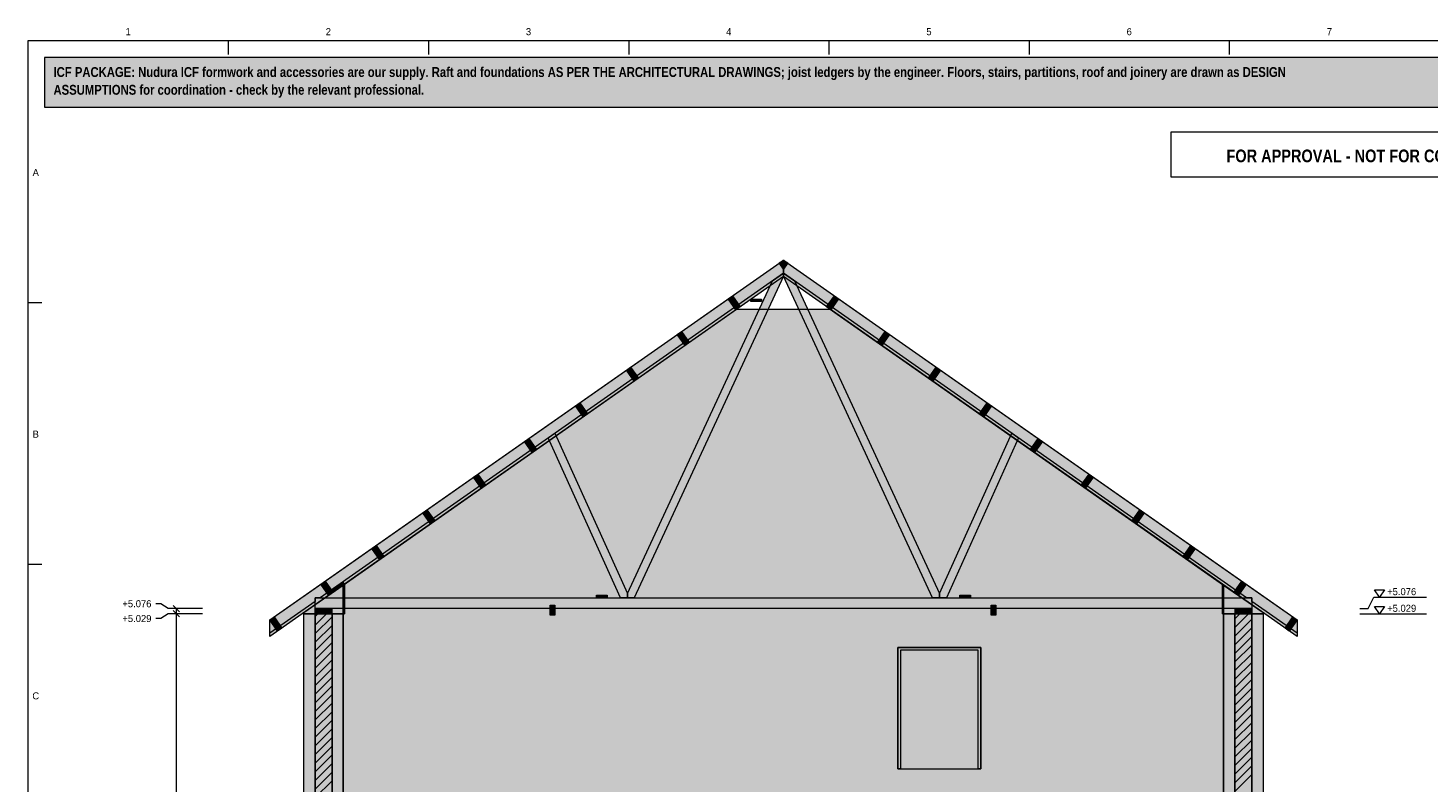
# Model space of a CAD drawing. Header units: millimetres. Extents: x 17 to 413, y 4 to 292.
# Tile 6 of 7: x 20 to 273, y 156 to 292. Entities that reach past the tile are written whole.
import ezdxf
from ezdxf.enums import TextEntityAlignment as Align

# ---------------------------------------------------------------- set-up
doc = ezdxf.new("R2010")
doc.units = ezdxf.units.MM
for name, color, linetype in [('FILL-C_BDBDBF', 7, 'Continuous'), ('FILL-C_CCB294', 7, 'Continuous'), ('FILL-EPS', 7, 'Continuous'), ('FILL-TIMBER', 7, 'Continuous'), ('FILL-WHITE', 7, 'Continuous'), ('LINE-CORE', 7, 'Continuous'), ('LINE-INK', 7, 'Continuous'), ('LINE-RED', 7, 'Continuous'), ('LINE-STEEL_GREY', 7, 'Continuous'), ('LINE-TIMBER_DK', 7, 'Continuous'), ('TEXT-INK', 7, 'Continuous'), ('TEXT-RED', 7, 'Continuous'), ('TEXT-STEEL_GREY', 7, 'Continuous')]:
    doc.layers.add(name, color=color, linetype=linetype)
doc.styles.add('OpenSansCondensed-Bold', font='OpenSansCondensed-Bold.ttf')

msp = doc.modelspace()

# ---------------------------------------------------------------- hatches: boundary and pattern name
at = {"layer": 'FILL-C_BDBDBF', "true_color": 0xbdbdbf}
h = msp.add_hatch(color=9, dxfattribs=at)
h.dxf.hatch_style = 1
h.paths.add_polyline_path([(74.86, 86.14), (71.81, 86.14), (71.81, 186.72), (74.86, 186.72)])
h = msp.add_hatch(color=9, dxfattribs=at)
h.dxf.hatch_style = 1
h.paths.add_polyline_path([(240.8, 128.82), (238.24, 128.82), (237.75, 128.82), (237.75, 186.72), (240.8, 186.72)])
at = {"layer": 'FILL-C_CCB294', "true_color": 0xccb294}
h = msp.add_hatch(color=253, dxfattribs=at)
h.dxf.hatch_style = 1
h.paths.add_polyline_path([(71.81, 186.72), (71.81, 186.81), (71.81, 187.66), (74.52, 187.66), (74.81, 187.66), (74.81, 187.57), (74.81, 186.72), (72.1, 186.72)])
h = msp.add_hatch(color=253, dxfattribs=at)
h.dxf.hatch_style = 1
h.paths.add_polyline_path([(71.81, 186.72), (71.81, 186.81), (71.81, 187.66), (74.52, 187.66), (74.81, 187.66), (74.81, 187.57), (74.81, 186.72), (72.1, 186.72)])
h = msp.add_hatch(color=253, dxfattribs=at)
h.dxf.hatch_style = 1
h.paths.add_polyline_path([(237.8, 186.72), (237.8, 186.81), (237.8, 187.66), (240.51, 187.66), (240.8, 187.66), (240.8, 187.57), (240.8, 186.72), (238.08, 186.72)])
h = msp.add_hatch(color=253, dxfattribs=at)
h.dxf.hatch_style = 1
h.paths.add_polyline_path([(237.8, 186.72), (237.8, 186.81), (237.8, 187.66), (240.51, 187.66), (240.8, 187.66), (240.8, 187.57), (240.8, 186.72), (238.08, 186.72)])
at = {"layer": 'FILL-EPS', "true_color": 0xccffff}
h = msp.add_hatch(color=7, dxfattribs=at)
h.dxf.hatch_style = 1
h.paths.add_polyline_path([(69.78, 115.89), (69.78, 132.06), (69.78, 141), (69.78, 141.74), (69.78, 151.57), (69.78, 164.51), (69.78, 182), (69.78, 186.72), (71.81, 186.72), (71.81, 86.14), (71.81, 77.42), (71.81, 77), (71.71, 77), (69.78, 77), (69.78, 85.72), (69.78, 86.14)])
h = msp.add_hatch(color=7, dxfattribs=at)
h.dxf.hatch_style = 1
h.paths.add_polyline_path([(76.89, 186.72), (76.89, 186.42), (76.89, 186.38), (76.89, 186.32), (76.89, 186.24), (76.89, 186.05), (76.89, 185.8), (76.89, 185.13), (76.89, 182.21), (76.89, 163.74), (76.89, 151.94), (76.89, 141), (76.89, 140.4), (76.89, 140.33), (76.89, 140.21), (76.89, 139.98), (76.89, 139.75), (76.89, 139.03), (76.89, 137.39), (76.89, 132.12), (76.89, 100.99), (76.89, 86.14), (74.96, 86.14), (74.86, 86.14), (74.86, 186.72), (76.56, 186.72)])
h = msp.add_hatch(color=7, dxfattribs=at)
h.dxf.hatch_style = 1
h.paths.add_polyline_path([(235.72, 141.96), (235.72, 143.39), (235.72, 154.09), (235.72, 166.17), (235.72, 182.25), (235.72, 186.72), (237.75, 186.72), (237.75, 128.82), (235.72, 128.82), (235.72, 129.12), (235.72, 141), (235.72, 141.89)])
h = msp.add_hatch(color=7, dxfattribs=at)
h.dxf.hatch_style = 1
h.paths.add_polyline_path([(242.83, 186.72), (242.83, 186.4), (242.83, 186.37), (242.83, 186.29), (242.83, 186.22), (242.83, 185.96), (242.83, 185.67), (242.83, 184.62), (242.83, 182.04), (242.83, 166.85), (242.83, 153.66), (242.83, 141), (242.83, 140.4), (242.83, 140.37), (242.83, 140.28), (242.83, 140.18), (242.83, 140.13), (242.83, 139.99), (242.83, 139.59), (242.83, 139.21), (242.83, 138.91), (242.83, 137.77), (242.83, 132.39), (242.83, 128.32), (241.81, 128.32), (240.82, 128.32), (240.82, 128.56), (240.82, 128.82), (240.8, 128.82), (240.8, 186.72), (242.5, 186.72)])
at = {"layer": 'FILL-TIMBER', "true_color": 0xedd6a8}
h = msp.add_hatch(color=41, dxfattribs=at)
h.dxf.hatch_style = 1
h.paths.add_polyline_path([(150.51, 242.99), (150.43, 242.99), (150.43, 243.01), (150.43, 243.43), (152.29, 243.43), (152.37, 243.43), (152.37, 243.41), (152.37, 242.99)])
h = msp.add_hatch(color=41, dxfattribs=at)
h.dxf.hatch_style = 1
h.paths.add_polyline_path([(74.77, 190.48), (74.77, 190.48), (74.77, 190.48), (74.51, 190.84), (74.52, 190.84), (76.78, 192.42), (77.03, 192.07), (77.03, 192.06)])
h = msp.add_hatch(color=41, dxfattribs=at)
h.dxf.hatch_style = 1
h.paths.add_polyline_path([(122.65, 189.61), (122.57, 189.61), (122.57, 189.63), (122.57, 190.05), (124.43, 190.05), (124.51, 190.05), (124.51, 190.03), (124.51, 189.61)])
h = msp.add_hatch(color=41, dxfattribs=at)
h.dxf.hatch_style = 1
h.paths.add_polyline_path([(188.17, 189.61), (188.1, 189.61), (188.1, 189.63), (188.1, 190.05), (189.96, 190.05), (190.04, 190.05), (190.04, 190.03), (190.04, 189.61)])
at = {"layer": 'FILL-WHITE', "true_color": 0xfff5f0}
h = msp.add_hatch(color=7, dxfattribs=at)
h.dxf.hatch_style = 1
h.paths.add_polyline_path([(23, 278), (307, 278), (307, 287), (23, 287)])
at = {"layer": 'FILL-WHITE', "true_color": 0xffffff}
h = msp.add_hatch(color=7, dxfattribs=at)
h.dxf.hatch_style = 1
h.paths.add_polyline_path([(63.64, 185.6), (156.3, 250.48), (156.3, 247.51), (63.64, 182.62)])
h = msp.add_hatch(color=7, dxfattribs=at)
h.dxf.hatch_style = 1
h.paths.add_polyline_path([(63.64, 185.6), (156.3, 250.48), (156.3, 247.51), (63.64, 182.62)])
h = msp.add_hatch(color=7, dxfattribs=at)
h.dxf.hatch_style = 1
h.paths.add_polyline_path([(63.64, 185.6), (156.3, 250.48), (156.3, 247.51), (63.64, 182.62)])
h = msp.add_hatch(color=7, dxfattribs=at)
h.dxf.hatch_style = 1
h.paths.add_polyline_path([(63.64, 185.6), (156.3, 250.48), (156.3, 247.51), (63.64, 182.62)])
h = msp.add_hatch(color=7, dxfattribs=at)
h.dxf.hatch_style = 1
h.paths.add_polyline_path([(63.64, 185.6), (71.81, 191.32), (156.3, 250.48), (156.3, 248.12), (72.73, 189.6), (71.81, 189.6), (71.81, 188.95), (63.64, 183.23)])
h = msp.add_hatch(color=7, dxfattribs=at)
h.dxf.hatch_style = 1
h.paths.add_polyline_path([(156.3, 250.48), (156.3, 248.12), (72.73, 189.6), (71.81, 189.6), (71.81, 188.95), (63.64, 183.23), (63.64, 185.6)])
h = msp.add_hatch(color=7, dxfattribs=at)
h.dxf.hatch_style = 1
h.paths.add_polyline_path([(155.53, 249.95), (156.3, 250.48), (156.3, 248.85)])
h = msp.add_hatch(color=7, dxfattribs=at)
h.dxf.hatch_style = 1
h.paths.add_polyline_path([(156.3, 248.85), (155.53, 249.95), (156.3, 250.48)])
h = msp.add_hatch(color=7, dxfattribs=at)
h.dxf.hatch_style = 1
h.paths.add_polyline_path([(156.3, 250.48), (156.3, 250.48), (156.29, 250.49)])
h = msp.add_hatch(color=7, dxfattribs=at)
h.dxf.hatch_style = 1
h.paths.add_polyline_path([(156.33, 250.5), (156.33, 250.5), (156.33, 250.5), (156.33, 250.5), (156.3, 250.48)])
h = msp.add_hatch(color=7, dxfattribs=at)
h.dxf.hatch_style = 1
h.paths.add_polyline_path([(156.3, 250.48), (248.97, 185.6), (248.97, 182.62), (156.3, 247.51)])
h = msp.add_hatch(color=7, dxfattribs=at)
h.dxf.hatch_style = 1
h.paths.add_polyline_path([(248.97, 185.6), (248.97, 182.62), (156.3, 247.51), (156.3, 250.48)])
h = msp.add_hatch(color=7, dxfattribs=at)
h.dxf.hatch_style = 1
h.paths.add_polyline_path([(156.3, 248.85), (156.3, 250.48), (157.07, 249.95)])
h = msp.add_hatch(color=7, dxfattribs=at)
h.dxf.hatch_style = 1
h.paths.add_polyline_path([(156.3, 248.85), (156.3, 250.48), (157.07, 249.95)])
h = msp.add_hatch(color=7, dxfattribs=at)
h.dxf.hatch_style = 1
h.paths.add_polyline_path([(156.3, 250.48), (248.97, 185.6), (248.97, 182.62), (156.3, 247.51)])
h = msp.add_hatch(color=7, dxfattribs=at)
h.dxf.hatch_style = 1
h.paths.add_polyline_path([(248.97, 185.6), (248.97, 182.62), (156.3, 247.51), (156.3, 250.48)])
h = msp.add_hatch(color=7, dxfattribs=at)
h.dxf.hatch_style = 1
h.paths.add_polyline_path([(156.3, 250.48), (240.8, 191.32), (248.97, 185.6), (248.97, 183.23), (240.8, 188.95), (240.8, 189.6), (239.87, 189.6), (156.3, 248.12)])
h = msp.add_hatch(color=7, dxfattribs=at)
h.dxf.hatch_style = 1
h.paths.add_polyline_path([(240.79, 191.32), (240.8, 191.32), (240.8, 191.32), (248.97, 185.6), (248.97, 185.6), (248.97, 183.23), (240.8, 188.95), (240.8, 189.6), (239.87, 189.6), (156.3, 248.12), (156.3, 250.48)])
h = msp.add_hatch(color=7, dxfattribs=at)
h.dxf.hatch_style = 1
h.paths.add_polyline_path([(128.15, 190.36), (154.31, 246.72), (156.3, 248.12), (156.3, 247.59), (129.38, 189.6), (128.14, 189.6), (128.15, 190.36)])
h = msp.add_hatch(color=7, dxfattribs=at)
h.dxf.hatch_style = 1
h.paths.add_polyline_path([(128.15, 190.36), (154.31, 246.72), (156.3, 248.12), (156.3, 247.59), (129.38, 189.6), (128.14, 189.6), (128.15, 190.36)])
h = msp.add_hatch(color=7, dxfattribs=at)
h.dxf.hatch_style = 1
h.paths.add_polyline_path([(156.3, 247.59), (156.3, 248.12), (158.29, 246.72), (184.46, 190.36), (184.46, 189.6), (183.22, 189.6), (156.3, 247.59)])
h = msp.add_hatch(color=7, dxfattribs=at)
h.dxf.hatch_style = 1
h.paths.add_polyline_path([(158.29, 246.72), (184.46, 190.36), (184.46, 189.6), (183.22, 189.6), (156.3, 247.59), (156.3, 248.12)])
h = msp.add_hatch(color=7, dxfattribs=at)
h.dxf.hatch_style = 1
h.paths.add_polyline_path([(147.11, 244.05), (148.51, 242.05), (147.74, 241.51), (146.34, 243.51)])
h = msp.add_hatch(color=7, dxfattribs=at)
h.dxf.hatch_style = 1
h.paths.add_polyline_path([(147.11, 244.05), (148.51, 242.05), (147.74, 241.51), (146.34, 243.51)])
h = msp.add_hatch(color=7, dxfattribs=at)
h.dxf.hatch_style = 1
h.paths.add_polyline_path([(150.43, 243.43), (152.37, 243.43), (152.37, 242.99), (150.43, 242.99)])
h = msp.add_hatch(color=7, dxfattribs=at)
h.dxf.hatch_style = 1
h.paths.add_polyline_path([(164.09, 242.05), (165.49, 244.05), (166.26, 243.51), (164.86, 241.51)])
h = msp.add_hatch(color=7, dxfattribs=at)
h.dxf.hatch_style = 1
h.paths.add_polyline_path([(164.09, 242.05), (165.49, 244.05), (166.26, 243.51), (164.86, 241.51)])
h = msp.add_hatch(color=7, dxfattribs=at)
h.dxf.hatch_style = 1
h.paths.add_polyline_path([(76.89, 191.9), (147.85, 241.59), (164.75, 241.59), (235.71, 191.9), (235.71, 141), (76.89, 141)])
h.paths.add_polyline_path([(191.43, 158.79), (191.43, 180.14), (177.42, 180.14), (177.42, 158.79)], flags=0)
h = msp.add_hatch(color=7, dxfattribs=at)
h.dxf.hatch_style = 1
h.paths.add_polyline_path([(76.89, 186.72), (77.06, 186.72), (77.06, 186.73), (77.09, 186.72), (77.09, 192.04), (147.85, 241.59), (164.75, 241.59), (165.97, 240.74), (235.51, 192.04), (235.51, 186.72), (235.71, 186.72), (235.71, 141), (76.89, 141)])
h.paths.add_polyline_path([(191.93, 158.79), (191.93, 180.64), (191.9, 180.63), (191.89, 180.64), (176.92, 180.64), (176.92, 158.79)], flags=0)
h = msp.add_hatch(color=7, dxfattribs=at)
h.dxf.hatch_style = 1
h.paths.add_polyline_path([(139.32, 235.62), (138.55, 235.08), (137.15, 237.08), (137.92, 237.62)])
h = msp.add_hatch(color=7, dxfattribs=at)
h.dxf.hatch_style = 1
h.paths.add_polyline_path([(139.32, 235.62), (138.55, 235.08), (137.15, 237.08), (137.92, 237.62)])
h = msp.add_hatch(color=7, dxfattribs=at)
h.dxf.hatch_style = 1
h.paths.add_polyline_path([(173.28, 235.62), (174.68, 237.62), (175.45, 237.08), (174.05, 235.08)])
h = msp.add_hatch(color=7, dxfattribs=at)
h.dxf.hatch_style = 1
h.paths.add_polyline_path([(173.28, 235.62), (174.68, 237.62), (175.45, 237.08), (174.05, 235.08)])
h = msp.add_hatch(color=7, dxfattribs=at)
h.dxf.hatch_style = 1
h.paths.add_polyline_path([(128.73, 231.18), (130.13, 229.18), (129.36, 228.64), (127.96, 230.64), (128.73, 231.18)])
h = msp.add_hatch(color=7, dxfattribs=at)
h.dxf.hatch_style = 1
h.paths.add_polyline_path([(128.73, 231.18), (130.13, 229.18), (129.36, 228.64), (127.96, 230.64), (128.73, 231.18)])
h = msp.add_hatch(color=7, dxfattribs=at)
h.dxf.hatch_style = 1
h.paths.add_polyline_path([(182.47, 229.18), (183.87, 231.18), (184.64, 230.64), (183.24, 228.64)])
h = msp.add_hatch(color=7, dxfattribs=at)
h.dxf.hatch_style = 1
h.paths.add_polyline_path([(182.47, 229.18), (183.87, 231.18), (184.64, 230.64), (183.24, 228.64)])
h = msp.add_hatch(color=7, dxfattribs=at)
h.dxf.hatch_style = 1
h.paths.add_polyline_path([(120.94, 222.75), (120.17, 222.21), (118.77, 224.21), (119.54, 224.75)])
h = msp.add_hatch(color=7, dxfattribs=at)
h.dxf.hatch_style = 1
h.paths.add_polyline_path([(120.94, 222.75), (120.17, 222.21), (118.77, 224.21), (119.54, 224.75)])
h = msp.add_hatch(color=7, dxfattribs=at)
h.dxf.hatch_style = 1
h.paths.add_polyline_path([(192.43, 222.21), (191.66, 222.75), (193.06, 224.75), (193.83, 224.21)])
h = msp.add_hatch(color=7, dxfattribs=at)
h.dxf.hatch_style = 1
h.paths.add_polyline_path([(192.43, 222.21), (191.66, 222.75), (193.06, 224.75), (193.83, 224.21)])
h = msp.add_hatch(color=7, dxfattribs=at)
h.dxf.hatch_style = 1
h.paths.add_polyline_path([(110.35, 218.31), (111.75, 216.31), (110.98, 215.77), (109.58, 217.77), (110.35, 218.31)])
h = msp.add_hatch(color=7, dxfattribs=at)
h.dxf.hatch_style = 1
h.paths.add_polyline_path([(110.35, 218.31), (111.75, 216.31), (110.98, 215.77), (109.58, 217.77), (110.35, 218.31)])
h = msp.add_hatch(color=7, dxfattribs=at)
h.dxf.hatch_style = 1
h.paths.add_polyline_path([(128.15, 190.36), (128.14, 189.6), (126.91, 189.6), (113.86, 218.4), (115.06, 219.24)])
h = msp.add_hatch(color=7, dxfattribs=at)
h.dxf.hatch_style = 1
h.paths.add_polyline_path([(128.15, 190.36), (128.14, 189.6), (126.91, 189.6), (113.86, 218.4), (115.06, 219.24)])
h = msp.add_hatch(color=7, dxfattribs=at)
h.dxf.hatch_style = 1
h.paths.add_polyline_path([(184.46, 190.36), (197.54, 219.24), (198.74, 218.4), (185.7, 189.6), (184.46, 189.6)])
h = msp.add_hatch(color=7, dxfattribs=at)
h.dxf.hatch_style = 1
h.paths.add_polyline_path([(184.46, 190.36), (197.54, 219.24), (198.74, 218.4), (185.7, 189.6), (184.46, 189.6)])
h = msp.add_hatch(color=7, dxfattribs=at)
h.dxf.hatch_style = 1
h.paths.add_polyline_path([(200.85, 216.31), (202.25, 218.31), (203.02, 217.77), (201.62, 215.77)])
h = msp.add_hatch(color=7, dxfattribs=at)
h.dxf.hatch_style = 1
h.paths.add_polyline_path([(200.85, 216.31), (202.25, 218.31), (203.02, 217.77), (201.62, 215.77)])
h = msp.add_hatch(color=7, dxfattribs=at)
h.dxf.hatch_style = 1
h.paths.add_polyline_path([(102.56, 209.88), (101.79, 209.34), (100.4, 211.34), (101.17, 211.88)])
h = msp.add_hatch(color=7, dxfattribs=at)
h.dxf.hatch_style = 1
h.paths.add_polyline_path([(102.56, 209.88), (101.79, 209.34), (100.4, 211.34), (101.17, 211.88)])
h = msp.add_hatch(color=7, dxfattribs=at)
h.dxf.hatch_style = 1
h.paths.add_polyline_path([(210.04, 209.88), (211.44, 211.88), (212.21, 211.34), (210.81, 209.34)])
h = msp.add_hatch(color=7, dxfattribs=at)
h.dxf.hatch_style = 1
h.paths.add_polyline_path([(210.04, 209.88), (211.44, 211.88), (212.21, 211.34), (210.81, 209.34)])
h = msp.add_hatch(color=7, dxfattribs=at)
h.dxf.hatch_style = 1
h.paths.add_polyline_path([(93.38, 203.44), (92.61, 202.91), (91.21, 204.9), (91.98, 205.44)])
h = msp.add_hatch(color=7, dxfattribs=at)
h.dxf.hatch_style = 1
h.paths.add_polyline_path([(93.38, 203.44), (92.61, 202.91), (91.21, 204.9), (91.98, 205.44)])
h = msp.add_hatch(color=7, dxfattribs=at)
h.dxf.hatch_style = 1
h.paths.add_polyline_path([(219.23, 203.44), (220.63, 205.44), (221.4, 204.9), (220, 202.91)])
h = msp.add_hatch(color=7, dxfattribs=at)
h.dxf.hatch_style = 1
h.paths.add_polyline_path([(219.23, 203.44), (220.63, 205.44), (221.4, 204.9), (220, 202.91)])
h = msp.add_hatch(color=7, dxfattribs=at)
h.dxf.hatch_style = 1
h.paths.add_polyline_path([(84.19, 197.01), (83.42, 196.47), (82.02, 198.47), (82.79, 199.01)])
h = msp.add_hatch(color=7, dxfattribs=at)
h.dxf.hatch_style = 1
h.paths.add_polyline_path([(84.19, 197.01), (83.42, 196.47), (82.02, 198.47), (82.79, 199.01)])
h = msp.add_hatch(color=7, dxfattribs=at)
h.dxf.hatch_style = 1
h.paths.add_polyline_path([(228.42, 197.01), (229.82, 199.01), (230.59, 198.47), (229.19, 196.47)])
h = msp.add_hatch(color=7, dxfattribs=at)
h.dxf.hatch_style = 1
h.paths.add_polyline_path([(228.42, 197.01), (229.82, 199.01), (230.59, 198.47), (229.19, 196.47)])
h = msp.add_hatch(color=7, dxfattribs=at)
h.dxf.hatch_style = 1
h.paths.add_polyline_path([(75, 190.58), (74.23, 190.04), (72.83, 192.03), (73.6, 192.57)])
h = msp.add_hatch(color=7, dxfattribs=at)
h.dxf.hatch_style = 1
h.paths.add_polyline_path([(75, 190.58), (74.23, 190.04), (72.83, 192.03), (73.6, 192.57)])
h = msp.add_hatch(color=7, dxfattribs=at)
h.dxf.hatch_style = 1
h.paths.add_polyline_path([(76.78, 192.42), (77.02, 192.08), (77.03, 192.07), (77.03, 192.06), (75.62, 191.07), (75.37, 191.43)])
h = msp.add_hatch(color=7, dxfattribs=at)
h.dxf.hatch_style = 1
h.paths.add_polyline_path([(77.09, 192.04), (77.09, 186.72), (76.89, 186.72), (76.89, 191.9)])
h = msp.add_hatch(color=7, dxfattribs=at)
h.dxf.hatch_style = 1
h.paths.add_polyline_path([(235.71, 191.9), (235.71, 186.72), (235.51, 186.72), (235.51, 192.04)])
h = msp.add_hatch(color=7, dxfattribs=at)
h.dxf.hatch_style = 1
h.paths.add_polyline_path([(237.61, 190.58), (239.01, 192.57), (239.78, 192.03), (238.38, 190.04)])
h = msp.add_hatch(color=7, dxfattribs=at)
h.dxf.hatch_style = 1
h.paths.add_polyline_path([(237.61, 190.58), (239.01, 192.57), (239.78, 192.03), (238.38, 190.04)])
h = msp.add_hatch(color=7, dxfattribs=at)
h.dxf.hatch_style = 1
h.paths.add_polyline_path([(69.78, 141), (69.78, 170.37), (69.78, 170.39), (69.78, 186.92), (76.89, 191.9), (76.9, 191.94), (76.9, 191.94), (76.9, 191.94), (76.9, 191.93), (76.9, 191.93), (76.89, 191.9), (76.89, 141)])
h = msp.add_hatch(color=7, dxfattribs=at)
h.dxf.hatch_style = 1
h.paths.add_polyline_path([(69.78, 186.92), (73.3, 189.39), (76.89, 191.9), (76.89, 186.72), (69.78, 186.72)])
h = msp.add_hatch(color=7, dxfattribs=at)
h.dxf.hatch_style = 1
h.paths.add_polyline_path([(71.81, 189.6), (240.8, 189.6), (240.8, 187.66), (71.81, 187.66)])
h = msp.add_hatch(color=7, dxfattribs=at)
h.dxf.hatch_style = 1
h.paths.add_polyline_path([(71.81, 189.6), (240.8, 189.6), (240.8, 187.66), (71.81, 187.66)])
h = msp.add_hatch(color=7, dxfattribs=at)
h.dxf.hatch_style = 1
h.paths.add_polyline_path([(74.25, 190.65), (75.37, 191.43), (75.62, 191.07), (74.5, 190.29)])
h = msp.add_hatch(color=7, dxfattribs=at)
h.dxf.hatch_style = 1
h.paths.add_polyline_path([(74.5, 190.29), (74.25, 190.65), (74.51, 190.84), (74.77, 190.48), (74.5, 190.29)])
h = msp.add_hatch(color=7, dxfattribs=at)
h.dxf.hatch_style = 1
h.paths.add_polyline_path([(122.57, 190.05), (124.51, 190.05), (124.51, 189.61), (122.57, 189.61)])
h = msp.add_hatch(color=7, dxfattribs=at)
h.dxf.hatch_style = 1
h.paths.add_polyline_path([(188.1, 190.05), (190.04, 190.05), (190.04, 189.61), (188.1, 189.61)])
h = msp.add_hatch(color=7, dxfattribs=at)
h.dxf.hatch_style = 1
h.paths.add_polyline_path([(235.71, 191.9), (242.83, 186.92), (242.83, 141), (235.71, 141)])
h = msp.add_hatch(color=7, dxfattribs=at)
h.dxf.hatch_style = 1
h.paths.add_polyline_path([(242.83, 186.92), (242.83, 186.72), (235.71, 186.72), (235.71, 191.9)])
h = msp.add_hatch(color=7, dxfattribs=at)
h.dxf.hatch_style = 1
h.paths.add_polyline_path([(71.81, 187.66), (74.81, 187.66), (74.81, 186.72), (71.81, 186.72)])
h = msp.add_hatch(color=7, dxfattribs=at)
h.dxf.hatch_style = 1
h.paths.add_polyline_path([(114.23, 188.26), (115.03, 188.26), (115.03, 186.46), (114.23, 186.46)])
h = msp.add_hatch(color=7, dxfattribs=at)
h.dxf.hatch_style = 1
h.paths.add_polyline_path([(115.03, 188.26), (115.03, 186.46), (114.23, 186.46), (114.23, 188.26)])
h = msp.add_hatch(color=7, dxfattribs=at)
h.dxf.hatch_style = 1
h.paths.add_polyline_path([(193.8, 188.26), (194.6, 188.26), (194.6, 186.46), (193.8, 186.46)])
h = msp.add_hatch(color=7, dxfattribs=at)
h.dxf.hatch_style = 1
h.paths.add_polyline_path([(194.6, 188.26), (194.6, 186.46), (193.8, 186.46), (193.8, 188.26)])
h = msp.add_hatch(color=7, dxfattribs=at)
h.dxf.hatch_style = 1
h.paths.add_polyline_path([(237.8, 187.66), (240.8, 187.66), (240.8, 186.72), (237.8, 186.72)])
h = msp.add_hatch(color=7, dxfattribs=at)
h.dxf.hatch_style = 1
h.paths.add_polyline_path([(63.64, 185.6), (63.64, 185.6), (63.63, 185.6)])
h = msp.add_hatch(color=7, dxfattribs=at)
h.dxf.hatch_style = 1
h.paths.add_polyline_path([(65.81, 184.14), (65.04, 183.6), (63.64, 185.6), (64.41, 186.14)])
h = msp.add_hatch(color=7, dxfattribs=at)
h.dxf.hatch_style = 1
h.paths.add_polyline_path([(65.81, 184.14), (65.04, 183.6), (63.64, 185.6), (64.41, 186.14)])
h = msp.add_hatch(color=7, dxfattribs=at)
h.dxf.hatch_style = 1
h.paths.add_polyline_path([(69.78, 186.72), (76.89, 186.72), (76.89, 186.73), (76.89, 186.72), (76.89, 186.72), (76.89, 141), (76.89, 141), (76.89, 141), (76.89, 140.98), (76.9, 140.97), (76.9, 140.97), (76.89, 140.97), (76.89, 140.97), (76.89, 140.97), (76.89, 141), (69.78, 141), (69.78, 170.41), (69.78, 170.43)])
h = msp.add_hatch(color=7, dxfattribs=at)
h.dxf.hatch_style = 1
h.paths.add_polyline_path([(69.78, 186.72), (76.89, 186.72), (76.89, 141), (69.78, 141)])
h = msp.add_hatch(color=7, dxfattribs=at)
h.dxf.hatch_style = 1
h.paths.add_polyline_path([(235.71, 141), (235.71, 141), (235.71, 186.72), (235.72, 186.72), (242.83, 186.72), (242.83, 141), (235.71, 141)])
h = msp.add_hatch(color=7, dxfattribs=at)
h.dxf.hatch_style = 1
h.paths.add_polyline_path([(235.72, 141), (235.72, 186.72), (242.83, 186.72), (242.83, 141)])
h = msp.add_hatch(color=7, dxfattribs=at)
h.dxf.hatch_style = 1
h.paths.add_polyline_path([(246.8, 184.14), (248.2, 186.14), (248.97, 185.6), (247.57, 183.6)])
h = msp.add_hatch(color=7, dxfattribs=at)
h.dxf.hatch_style = 1
h.paths.add_polyline_path([(246.8, 184.14), (248.2, 186.14), (248.97, 185.6), (247.57, 183.6)])
h = msp.add_hatch(color=7, dxfattribs=at)
h.dxf.hatch_style = 1
h.paths.add_polyline_path([(191.93, 180.64), (191.93, 158.79), (191.43, 158.79), (191.43, 180.14), (177.42, 180.14), (177.42, 158.79), (176.92, 158.79), (176.92, 180.64)])

# ---------------------------------------------------------------- linework, layer by layer
at = {"layer": 'LINE-CORE', "lineweight": 5}
for points in [[(63.64, 185.6), (156.3, 250.48), (156.3, 247.51), (63.64, 182.62), (63.64, 185.6)], [(63.64, 185.6), (156.3, 250.48), (156.3, 247.51), (63.64, 182.62)], [(63.64, 185.6), (156.3, 250.48), (156.3, 247.51), (63.64, 182.62), (63.64, 185.6)], [(63.64, 185.6), (156.3, 250.48), (156.3, 247.51), (63.64, 182.62)], [(63.64, 185.6), (71.81, 191.32), (156.3, 250.48), (156.3, 248.12), (72.73, 189.6), (71.81, 189.6), (71.81, 188.95), (63.64, 183.23)], [(156.3, 250.48), (156.3, 248.12), (72.73, 189.6), (71.81, 189.6), (71.81, 188.95), (63.64, 183.23), (63.64, 185.6)], [(155.53, 249.95), (156.3, 250.48), (156.3, 248.85)], [(156.3, 248.85), (155.53, 249.95), (156.3, 250.48)], [(156.3, 250.48), (156.3, 250.48), (156.29, 250.49)], [(156.33, 250.5), (156.33, 250.5), (156.33, 250.5), (156.33, 250.5), (156.3, 250.48)], [(156.3, 250.48), (248.97, 185.6), (248.97, 185.6), (248.97, 182.62), (156.3, 247.51)], [(248.97, 185.6), (248.97, 182.62), (156.3, 247.51), (156.3, 250.48)], [(156.3, 248.85), (156.3, 250.48), (157.07, 249.95)], [(156.3, 248.85), (156.3, 250.48), (157.07, 249.95)], [(156.3, 250.48), (248.97, 185.6), (248.97, 185.6), (248.97, 182.62), (156.3, 247.51)], [(248.97, 185.6), (248.97, 182.62), (156.3, 247.51), (156.3, 250.48)], [(156.3, 250.48), (240.8, 191.32), (240.8, 191.32), (240.8, 191.32), (248.97, 185.6), (248.97, 185.6), (248.97, 185.6), (248.97, 183.23), (240.8, 188.95), (240.8, 188.95), (240.8, 188.95), (240.8, 189.6), (239.87, 189.6), (239.87, 189.6), (156.3, 248.12)], [(240.79, 191.32), (240.8, 191.32), (240.8, 191.32), (248.97, 185.6), (248.97, 185.6), (248.97, 183.23), (240.8, 188.95), (240.8, 189.6), (239.87, 189.6), (156.3, 248.12), (156.3, 250.48)], [(128.15, 190.36), (128.15, 190.36), (154.31, 246.72), (154.31, 246.72), (154.31, 246.72), (154.31, 246.72), (156.3, 248.12), (156.3, 247.59), (156.3, 247.59), (156.3, 247.59), (129.38, 189.6), (129.38, 189.6), (129.38, 189.6), (128.14, 189.6), (128.15, 190.36), (128.15, 190.36)], [(128.15, 190.36), (128.15, 190.36), (154.31, 246.72), (154.31, 246.72), (154.31, 246.72), (154.31, 246.72), (156.3, 248.12), (156.3, 247.59), (156.3, 247.59), (156.3, 247.59), (129.38, 189.6), (129.38, 189.6), (129.38, 189.6), (128.14, 189.6), (128.15, 190.36), (128.15, 190.36)], [(156.3, 247.59), (156.3, 248.12), (158.29, 246.72), (158.29, 246.72), (158.29, 246.72), (184.46, 190.36), (184.46, 189.6), (183.22, 189.6), (183.22, 189.6), (156.3, 247.59), (156.3, 247.59)], [(158.29, 246.72), (184.46, 190.36), (184.46, 189.6), (183.22, 189.6), (183.22, 189.6), (156.3, 247.59), (156.3, 248.12)], [(147.11, 244.05), (148.51, 242.05), (147.74, 241.51), (147.74, 241.51), (147.74, 241.51), (146.34, 243.51), (147.11, 244.05)], [(147.11, 244.05), (148.51, 242.05), (147.74, 241.51), (147.74, 241.51), (147.74, 241.51), (146.34, 243.51), (147.11, 244.05)], [(150.43, 243.43), (152.37, 243.43), (152.37, 243.43), (152.37, 242.99), (150.43, 242.99), (150.43, 242.99)], [(164.09, 242.05), (165.49, 244.05), (165.49, 244.05), (166.26, 243.51), (164.86, 241.51)], [(164.09, 242.05), (165.49, 244.05), (165.49, 244.05), (166.26, 243.51), (164.86, 241.51)], [(76.89, 191.9), (147.85, 241.59), (147.85, 241.59), (147.85, 241.59), (147.85, 241.59), (164.75, 241.59), (164.75, 241.59), (164.75, 241.59), (164.75, 241.59), (235.71, 191.9), (235.71, 191.9), (235.71, 191.9), (235.71, 191.9), (235.71, 191.9), (235.71, 191.9), (235.71, 191.9), (235.71, 141), (76.89, 141)], [(76.89, 186.72), (77.06, 186.72), (77.06, 186.73), (77.09, 186.72), (77.09, 192.04), (77.09, 192.04), (147.85, 241.59), (147.85, 241.59), (164.75, 241.59), (165.97, 240.74), (165.97, 240.74), (165.97, 240.74), (235.51, 192.04), (235.51, 192.04), (235.51, 192.04), (235.51, 186.72), (235.71, 186.72), (235.71, 141), (235.71, 141), (235.71, 141), (235.71, 141), (76.89, 141)], [(139.32, 235.62), (138.55, 235.08), (137.15, 237.08), (137.92, 237.62)], [(139.32, 235.62), (138.55, 235.08), (137.15, 237.08), (137.92, 237.62)], [(173.28, 235.62), (174.68, 237.62), (174.68, 237.62), (174.68, 237.62), (175.45, 237.08), (174.05, 235.08), (174.05, 235.08), (174.05, 235.08)], [(173.28, 235.62), (174.68, 237.62), (174.68, 237.62), (174.68, 237.62), (175.45, 237.08), (174.05, 235.08), (174.05, 235.08), (174.05, 235.08)], [(128.73, 231.18), (130.13, 229.18), (129.36, 228.64), (129.36, 228.64), (127.96, 230.64), (128.73, 231.18), (128.73, 231.18)], [(128.73, 231.18), (130.13, 229.18), (129.36, 228.64), (129.36, 228.64), (127.96, 230.64), (128.73, 231.18), (128.73, 231.18)], [(182.47, 229.18), (183.87, 231.18), (183.87, 231.18), (183.87, 231.18), (184.64, 230.64), (183.24, 228.64), (183.24, 228.64), (183.24, 228.64)], [(182.47, 229.18), (183.87, 231.18), (183.87, 231.18), (183.87, 231.18), (184.64, 230.64), (183.24, 228.64), (183.24, 228.64), (183.24, 228.64)], [(120.94, 222.75), (120.17, 222.21), (118.77, 224.21), (119.54, 224.75)], [(120.94, 222.75), (120.17, 222.21), (118.77, 224.21), (119.54, 224.75)], [(192.43, 222.21), (191.66, 222.75), (193.06, 224.75), (193.83, 224.21), (192.43, 222.21)], [(192.43, 222.21), (191.66, 222.75), (193.06, 224.75), (193.83, 224.21), (192.43, 222.21)], [(110.35, 218.31), (111.75, 216.31), (110.98, 215.77), (109.58, 217.77), (110.35, 218.31), (110.35, 218.31)], [(110.35, 218.31), (111.75, 216.31), (110.98, 215.77), (109.58, 217.77), (110.35, 218.31), (110.35, 218.31)], [(128.15, 190.36), (128.14, 189.6), (126.91, 189.6), (113.86, 218.4), (115.06, 219.24)], [(128.15, 190.36), (128.14, 189.6), (126.91, 189.6), (113.86, 218.4), (115.06, 219.24)], [(184.46, 190.36), (197.54, 219.24), (197.54, 219.24), (198.74, 218.4), (185.7, 189.6), (185.7, 189.6), (184.46, 189.6)], [(184.46, 190.36), (197.54, 219.24), (197.54, 219.24), (198.74, 218.4), (185.7, 189.6), (185.7, 189.6), (184.46, 189.6)], [(200.85, 216.31), (202.25, 218.31), (202.25, 218.31), (202.25, 218.31), (203.02, 217.77), (201.62, 215.77)], [(200.85, 216.31), (202.25, 218.31), (202.25, 218.31), (202.25, 218.31), (203.02, 217.77), (201.62, 215.77)], [(102.56, 209.88), (101.79, 209.34), (100.4, 211.34), (101.17, 211.88)], [(102.56, 209.88), (101.79, 209.34), (100.4, 211.34), (101.17, 211.88)], [(210.04, 209.88), (211.44, 211.88), (212.21, 211.34), (210.81, 209.34)], [(210.04, 209.88), (211.44, 211.88), (212.21, 211.34), (210.81, 209.34)], [(93.38, 203.44), (92.61, 202.91), (91.21, 204.9), (91.98, 205.44)], [(93.38, 203.44), (92.61, 202.91), (91.21, 204.9), (91.98, 205.44)], [(219.23, 203.44), (220.63, 205.44), (221.4, 204.9), (220, 202.91)], [(219.23, 203.44), (220.63, 205.44), (221.4, 204.9), (220, 202.91)], [(84.19, 197.01), (83.42, 196.47), (82.02, 198.47), (82.79, 199.01)], [(84.19, 197.01), (83.42, 196.47), (82.02, 198.47), (82.79, 199.01)], [(228.42, 197.01), (229.82, 199.01), (229.82, 199.01), (229.82, 199.01), (230.59, 198.47), (229.19, 196.47), (229.19, 196.47), (229.19, 196.47)], [(228.42, 197.01), (229.82, 199.01), (229.82, 199.01), (229.82, 199.01), (230.59, 198.47), (229.19, 196.47), (229.19, 196.47), (229.19, 196.47)], [(75, 190.58), (74.23, 190.04), (72.83, 192.03), (73.6, 192.57)], [(75, 190.58), (74.23, 190.04), (72.83, 192.03), (73.6, 192.57)], [(76.78, 192.42), (77.02, 192.08), (77.03, 192.07), (77.03, 192.07), (77.03, 192.06), (75.62, 191.07), (75.37, 191.43), (75.37, 191.43)], [(77.09, 192.04), (77.09, 186.72), (77.09, 186.72), (77.09, 186.72), (76.89, 186.72), (76.89, 191.9)], [(235.71, 191.9), (235.71, 186.72), (235.51, 186.72), (235.51, 192.04)], [(237.61, 190.58), (239.01, 192.57), (239.78, 192.03), (238.38, 190.04)], [(237.61, 190.58), (239.01, 192.57), (239.78, 192.03), (238.38, 190.04)], [(69.78, 141), (69.78, 170.37), (69.78, 170.39), (69.78, 186.92), (76.89, 191.9), (76.9, 191.94), (76.9, 191.94), (76.9, 191.94), (76.9, 191.93), (76.9, 191.93), (76.89, 191.9), (76.89, 141), (69.78, 141)], [(69.78, 186.92), (73.3, 189.39), (76.89, 191.9), (76.89, 186.72), (76.89, 186.72), (69.78, 186.72), (69.78, 186.92)], [(71.81, 189.6), (240.8, 189.6), (240.8, 187.66), (240.8, 187.66), (71.81, 187.66), (71.81, 189.6)], [(71.81, 189.6), (240.8, 189.6), (240.8, 189.6), (240.8, 187.66), (71.81, 187.66), (71.81, 187.66)], [(74.25, 190.65), (75.37, 191.43), (75.62, 191.07), (74.5, 190.29)], [(74.5, 190.29), (74.25, 190.65), (74.51, 190.84), (74.51, 190.84), (74.51, 190.84), (74.77, 190.48), (74.5, 190.29), (74.5, 190.29)], [(122.57, 190.05), (124.51, 190.05), (124.51, 190.05), (124.51, 189.61), (122.57, 189.61), (122.57, 189.61)], [(188.1, 190.05), (190.04, 190.05), (190.04, 190.05), (190.04, 189.61), (188.1, 189.61), (188.1, 189.61)], [(235.71, 191.9), (242.83, 186.92), (242.83, 141), (235.71, 141)], [(242.83, 186.92), (242.83, 186.72), (235.71, 186.72), (235.71, 191.9)], [(71.81, 187.66), (74.81, 187.66), (74.81, 187.66), (74.81, 186.72), (71.81, 186.72), (71.81, 186.72)], [(114.23, 188.26), (115.03, 188.26), (115.03, 186.46), (114.23, 186.46)], [(115.03, 188.26), (115.03, 186.46), (114.23, 186.46), (114.23, 188.26)], [(193.8, 188.26), (194.6, 188.26), (194.6, 186.46), (193.8, 186.46)], [(194.6, 188.26), (194.6, 186.46), (193.8, 186.46), (193.8, 188.26)], [(237.8, 187.66), (240.8, 187.66), (240.8, 186.72), (237.8, 186.72)], [(63.64, 185.6), (63.64, 185.6), (63.63, 185.6)], [(65.81, 184.14), (65.04, 183.6), (65.04, 183.6), (65.04, 183.6), (63.64, 185.6), (64.41, 186.14)], [(65.81, 184.14), (65.04, 183.6), (65.04, 183.6), (65.04, 183.6), (63.64, 185.6), (64.41, 186.14)], [(69.78, 186.72), (76.89, 186.72), (76.89, 186.73), (76.89, 186.72), (76.89, 186.72), (76.89, 141), (76.89, 141), (76.89, 141), (76.89, 140.98), (76.9, 140.97), (76.9, 140.97), (76.89, 140.97), (76.89, 140.97), (76.89, 140.97), (76.89, 141), (69.78, 141), (69.78, 170.41), (69.78, 170.43), (69.78, 186.72)], [(69.78, 186.72), (76.89, 186.72), (76.89, 141), (69.78, 141), (69.78, 141), (69.78, 141)], [(235.71, 141), (235.71, 141), (235.71, 186.72), (235.72, 186.72), (235.72, 186.72), (242.83, 186.72), (242.83, 186.72), (242.83, 141), (242.83, 141), (242.83, 141), (242.83, 141), (235.71, 141), (235.71, 141)], [(235.72, 141), (235.72, 186.72), (242.83, 186.72), (242.83, 186.72), (242.83, 141), (235.72, 141)], [(246.8, 184.14), (248.2, 186.14), (248.97, 185.6), (247.57, 183.6)], [(246.8, 184.14), (248.2, 186.14), (248.97, 185.6), (247.57, 183.6)], [(191.93, 180.64), (191.93, 180.64), (191.93, 158.79), (191.43, 158.79), (191.43, 180.14), (177.42, 180.14), (177.42, 158.79), (177.42, 158.79), (176.92, 158.79), (176.92, 180.64)], [(191.93, 158.79), (191.93, 180.64), (191.9, 180.63), (191.89, 180.64), (176.92, 180.64), (176.92, 158.79)], [(191.43, 158.79), (191.43, 180.14), (177.42, 180.14), (177.42, 158.79)]]:
    msp.add_lwpolyline(points, close=True, dxfattribs=at)
at = {"layer": 'LINE-INK', "lineweight": 5}
for p, q in [((56.12, 290), (56.12, 287.5)), ((92.25, 290), (92.25, 287.5)), ((128.38, 290), (128.38, 287.5)), ((164.5, 290), (164.5, 287.5)), ((200.62, 290), (200.62, 287.5)), ((236.75, 290), (236.75, 287.5)), ((20, 242.83), (22.5, 242.83)), ((20, 195.67), (22.5, 195.67)), ((261.83, 187.66), (262.83, 189.72)), ((262.83, 189.72), (272.32, 189.72)), ((43.96, 188.52), (43.08, 188.52)), ((45.28, 187.66), (43.96, 188.52)), ((51.48, 187.66), (45.28, 187.66)), ((47.34, 187.09), (46.21, 188.23)), ((47.34, 186.15), (46.21, 187.29)), ((46.78, 77), (46.78, 187.66)), ((260.33, 187.66), (261.83, 187.66)), ((43.96, 185.86), (43.08, 185.86)), ((45.28, 186.72), (43.96, 185.86)), ((51.48, 186.72), (45.28, 186.72)), ((260.33, 186.72), (261.83, 186.72)), ((261.83, 186.72), (262.83, 186.72)), ((262.83, 186.72), (272.32, 186.72))]:
    msp.add_line(p, q, dxfattribs=at)
for points in [[(20, 7), (413, 7), (413, 290), (20, 290)], [(150.51, 242.99), (150.43, 242.99), (150.43, 243.01), (150.43, 243.43), (152.29, 243.43), (152.37, 243.43), (152.37, 243.41), (152.37, 242.99)], [(74.77, 190.48), (74.77, 190.48), (74.77, 190.48), (74.51, 190.84), (74.52, 190.84), (76.78, 192.42), (77.03, 192.07), (77.03, 192.06)], [(122.65, 189.61), (122.57, 189.61), (122.57, 189.63), (122.57, 190.05), (124.43, 190.05), (124.51, 190.05), (124.51, 190.03), (124.51, 189.61)], [(188.17, 189.61), (188.1, 189.61), (188.1, 189.63), (188.1, 190.05), (189.96, 190.05), (190.04, 190.05), (190.04, 190.03), (190.04, 189.61)], [(263.83, 189.72), (262.93, 191.02), (264.73, 191.02)], [(71.81, 186.72), (71.81, 186.81), (71.81, 187.66), (74.52, 187.66), (74.81, 187.66), (74.81, 187.57), (74.81, 186.72), (72.1, 186.72)], [(71.81, 186.72), (71.81, 186.81), (71.81, 187.66), (74.52, 187.66), (74.81, 187.66), (74.81, 187.57), (74.81, 186.72), (72.1, 186.72)], [(237.8, 186.72), (237.8, 186.81), (237.8, 187.66), (240.51, 187.66), (240.8, 187.66), (240.8, 187.57), (240.8, 186.72), (238.08, 186.72)], [(237.8, 186.72), (237.8, 186.81), (237.8, 187.66), (240.51, 187.66), (240.8, 187.66), (240.8, 187.57), (240.8, 186.72), (238.08, 186.72)], [(263.83, 186.72), (262.93, 188.02), (264.73, 188.02)], [(69.78, 115.89), (69.78, 132.06), (69.78, 141), (69.78, 141.74), (69.78, 151.57), (69.78, 164.51), (69.78, 182), (69.78, 186.72), (71.81, 186.72), (71.81, 86.14), (71.81, 86.14), (71.81, 77.42), (71.81, 77), (71.71, 77), (69.78, 77), (69.78, 85.72), (69.78, 86.14)], [(74.86, 86.14), (71.81, 86.14), (71.81, 186.72), (74.86, 186.72)], [(235.72, 141.96), (235.72, 143.39), (235.72, 154.09), (235.72, 166.17), (235.72, 182.25), (235.72, 186.72), (237.75, 186.72), (237.75, 128.82), (235.72, 128.82), (235.72, 129.12), (235.72, 141), (235.72, 141.89)], [(240.8, 128.82), (238.24, 128.82), (237.75, 128.82), (237.75, 186.72), (240.8, 186.72)]]:
    msp.add_lwpolyline(points, close=True, dxfattribs=at)
for points in [[(69.78, 151.57), (69.78, 164.51), (69.78, 182), (69.78, 186.72), (71.81, 186.72), (74.86, 186.72), (76.56, 186.72), (76.89, 186.72), (76.89, 186.42), (76.89, 186.38), (76.89, 186.32), (76.89, 186.24), (76.89, 186.05), (76.89, 185.8), (76.89, 185.13), (76.89, 182.21), (76.89, 163.74), (76.89, 151.94)], [(74.86, 86.14), (74.86, 186.72), (76.56, 186.72), (76.89, 186.72), (76.89, 186.42), (76.89, 186.38), (76.89, 186.32), (76.89, 186.24), (76.89, 186.05), (76.89, 185.8), (76.89, 185.13), (76.89, 182.21), (76.89, 163.74), (76.89, 151.94)], [(235.72, 154.09), (235.72, 166.17), (235.72, 182.25), (235.72, 186.72), (237.75, 186.72), (240.8, 186.72), (242.5, 186.72), (242.83, 186.72), (242.83, 186.4), (242.83, 186.37), (242.83, 186.29), (242.83, 186.22), (242.83, 185.96), (242.83, 185.67), (242.83, 184.62), (242.83, 182.04), (242.83, 166.85), (242.83, 153.66)], [(240.8, 128.82), (240.8, 186.72), (242.5, 186.72), (242.83, 186.72), (242.83, 186.4), (242.83, 186.37), (242.83, 186.29), (242.83, 186.22), (242.83, 185.96), (242.83, 185.67), (242.83, 184.62), (242.83, 182.04), (242.83, 166.85), (242.83, 153.66)]]:
    msp.add_lwpolyline(points, dxfattribs=at)
at = {"layer": 'LINE-RED', "lineweight": 5}
for points in [[(23, 278), (307, 278), (307, 287), (23, 287)], [(226.21, 265.5), (303, 265.5), (303, 273.5), (226.21, 273.5)]]:
    msp.add_lwpolyline(points, close=True, dxfattribs=at)
at = {"layer": 'LINE-STEEL_GREY', "lineweight": 5}
for p, q in [((71.81, 184.69), (73.84, 186.72)), ((71.81, 186.24), (72.29, 186.72)), ((71.81, 183.13), (74.86, 186.18)), ((71.81, 181.58), (74.86, 184.63)), ((237.75, 184.25), (240.22, 186.72)), ((237.75, 185.81), (238.67, 186.72)), ((237.75, 182.7), (240.8, 185.74)), ((71.81, 180.02), (74.86, 183.07)), ((237.75, 181.14), (240.8, 184.19)), ((237.75, 179.58), (240.8, 182.63)), ((71.81, 178.47), (74.86, 181.51)), ((71.81, 176.91), (74.86, 179.96)), ((237.75, 178.03), (240.8, 181.08)), ((237.75, 176.47), (240.8, 179.52)), ((71.81, 175.35), (74.86, 178.4)), ((71.81, 173.8), (74.86, 176.85)), ((237.75, 174.92), (240.8, 177.96)), ((71.81, 172.24), (74.86, 175.29)), ((237.75, 173.36), (240.8, 176.41)), ((237.75, 171.81), (240.8, 174.85)), ((71.81, 170.69), (74.86, 173.74)), ((71.81, 169.13), (74.86, 172.18)), ((237.75, 170.25), (240.8, 173.3)), ((71.81, 167.58), (74.86, 170.62)), ((237.75, 168.69), (240.8, 171.74)), ((237.75, 167.14), (240.8, 170.19)), ((71.81, 166.02), (74.86, 169.07)), ((71.81, 164.47), (74.86, 167.51)), ((237.75, 165.58), (240.8, 168.63)), ((237.75, 164.03), (240.8, 167.08)), ((71.81, 162.91), (74.86, 165.96)), ((71.81, 161.35), (74.86, 164.4)), ((237.75, 162.47), (240.8, 165.52)), ((71.81, 159.8), (74.86, 162.85)), ((237.75, 160.92), (240.8, 163.96)), ((237.75, 159.36), (240.8, 162.41)), ((71.81, 158.24), (74.86, 161.29)), ((71.81, 156.69), (74.86, 159.74)), ((237.75, 157.8), (240.8, 160.85)), ((237.75, 156.25), (240.8, 159.3)), ((71.81, 155.13), (74.86, 158.18)), ((71.81, 153.58), (74.86, 156.62)), ((237.75, 154.69), (240.8, 157.74))]:
    msp.add_line(p, q, dxfattribs=at)
at = {"layer": 'LINE-TIMBER_DK', "lineweight": 5}
for p, q in [((72.29, 187.66), (73.91, 186.72)), ((72.29, 187.66), (73.91, 186.72)), ((238.69, 187.66), (240.31, 186.72)), ((238.69, 187.66), (240.31, 186.72))]:
    msp.add_line(p, q, dxfattribs=at)

# ---------------------------------------------------------------- texts
at = {"layer": 'TEXT-INK', "style": 'OpenSansCondensed-Bold'}
for s, p in [('ICF PACKAGE: Nudura ICF formwork and accessories are our supply. Raft and foundations AS PER THE ARCHITECTURAL DRAWINGS; joist ledgers by the engineer. Floors, stairs, partitions, roof and joinery are drawn as DESIGN', (24.6, 283.47)), ('ASSUMPTIONS for coordination - check by the relevant professional.', (24.6, 280.27))]:
    msp.add_text(s, height=1.778, dxfattribs=at).set_placement(p)
at = {"layer": 'TEXT-INK'}
for s, p in [('+5.076', (265.23, 190.07)), ('+5.076', (37.03, 187.89)), ('+5.029', (265.23, 187.07)), ('+5.029', (37.03, 185.22))]:
    msp.add_text(s, height=1.27, dxfattribs=at).set_placement(p)
at = {"layer": 'TEXT-RED', "style": 'OpenSansCondensed-Bold'}
msp.add_text('FOR APPROVAL - NOT FOR CONSTRUCTION', height=2.286, dxfattribs=at).set_placement((264.6, 268.1), align=Align.CENTER)
at = {"layer": 'TEXT-STEEL_GREY'}
for s, p in [('1', (38.06, 291)), ('2', (74.19, 291)), ('3', (110.31, 291)), ('4', (146.44, 291)), ('5', (182.56, 291)), ('6', (218.69, 291)), ('7', (254.81, 291)), ('A', (21.4, 265.62)), ('B', (21.4, 218.45)), ('C', (21.4, 171.28))]:
    msp.add_text(s, height=1.27, dxfattribs=at).set_placement(p, align=Align.CENTER)

doc.saveas('drawing.dxf')
